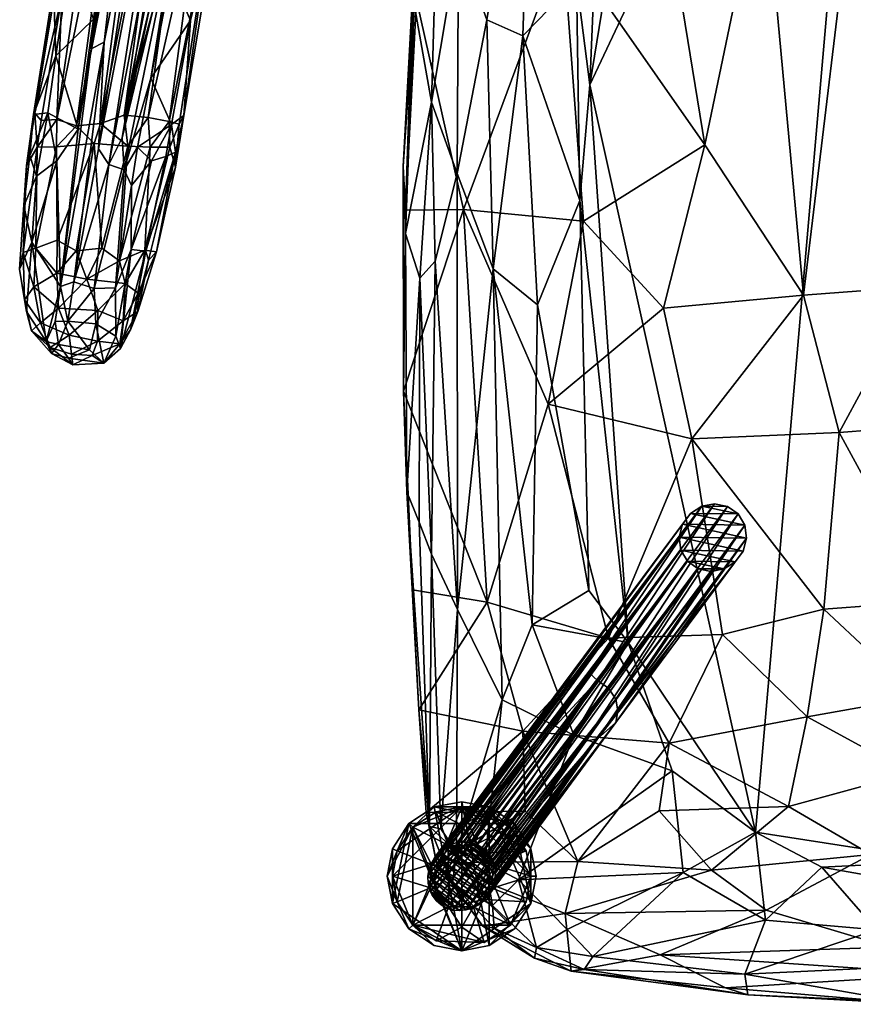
# Model space of a CAD drawing. Header units: inches. Extents: x -10.8 to 10.9, y -13 to 11.9.
# Tile 1 of 7: x -10.8 to -1.4, y -13 to -1.8. Entities that reach past the tile are written whole.
import ezdxf

# ---------------------------------------------------------------- set-up
doc = ezdxf.new("R2010")
doc.units = ezdxf.units.IN
doc.layers.get('0').update_dxf_attribs({"true_color": 0xc2ced6})

msp = doc.modelspace()

# ---------------------------------------------------------------- meshes
mesh = msp.add_polyface()
corners = [(-3.426, 3.209, 12.115), (-4.359, -2.518, 12.459), (-4.184, 1.662, 12.217), (-1.147, 4.291, 12.049), (-2.476, -11.009, 12.97), (-1.632, 2.834, 14.783), (-0.374, 2.581, 14.8), (-0.265, 3.037, 14.954), (-1.761, 2.251, 14.677), (-0.062, 2.182, 14.762), (-3.351, 2.176, 14.491), (-2.965, 2.663, 14.557), (-4.358, 2.785, 14.277), (-1.013, 1.717, 14.789), (-2.193, 1.706, 14.708), (0.561, 1.767, 14.796), (-1.32, 0.155, 15.046), (-2.385, 0.001, 14.988), (-1.93, -4.906, 15.793), (-3.05, -3.198, 15.419), (-4.664, -0.887, 14.797), (-3.552, -0.126, 14.86), (-4.999, 0.458, 14.496), (-0.472, 0.732, 14.984), (0.357, -4.672, 15.83), (-4.193, 3.061, 12.333), (-4.729, 2.675, 12.528), (-5.121, -1.959, 12.734), (-4.509, -1.333, 12.424), (-4.471, -3.831, 12.569), (-5.01, 1.356, 12.576), (1.031, 2.675, 14.79), (-4.626, 2.304, 14.233), (0.392, -0.003, 15.104), (-4.953, -5.017, 12.893), (-0.629, -4.809, 15.842), (-4.429, -4.065, 15.349)]
mesh.append_faces([[corners[k] for k in face] for face in [(0, 1, 2), (1, 0, 3), (4, 1, 3), (5, 6, 7), (8, 6, 5), (9, 6, 8), (10, 11, 12), (9, 8, 13), (13, 8, 14), (8, 10, 14), (13, 15, 9), (16, 17, 18), (18, 17, 19), (20, 21, 22), (14, 17, 16), (17, 14, 21), (23, 16, 24), (23, 15, 13), (25, 2, 26), (0, 2, 25), (27, 28, 29), (2, 28, 30), (28, 2, 1), (29, 28, 1), (31, 7, 6), (11, 8, 5), (21, 20, 19), (8, 11, 10), (10, 12, 32), (23, 13, 16), (22, 21, 10), (23, 24, 33), (26, 2, 30), (29, 34, 27), (21, 19, 17), (16, 35, 24), (20, 36, 19), (16, 18, 35), (14, 16, 13), (14, 10, 21), (22, 10, 32)]], dxfattribs={"vtx0": -1, "vtx1": -1, "vtx2": -1})
mesh = msp.add_polyface()
corners = [(-2.476, -11.009, 12.97), (-3.923, -8.854, 12.842), (-4.359, -2.518, 12.459), (1.474, -11.188, 12.981), (-0.355, -11.339, 12.99), (-1.147, 4.291, 12.049), (-3.422, -10.313, 12.942), (0.928, -8.674, 16.271), (-0.481, -8.386, 16.251), (-0.631, -9.477, 16.304), (-0.355, -6.376, 16.046), (0.547, -6.326, 16.036), (-3.457, -10, 16.002), (-5.118, -9.864, 15.666), (-4.493, -11.342, 15.543), (-2.099, -10.718, 16.058), (-1.887, -9.698, 16.22), (-0.715, -10.339, 16.217), (-4.147, -8.805, 15.908), (-2.849, -8.763, 16.107), (-3.2, -6.542, 15.863), (-4.832, -6.147, 15.553), (-1.698, -8.476, 16.204), (-1.525, -6.467, 16.013), (-0.629, -4.809, 15.842), (-1.93, -4.906, 15.793), (-3.523, -5.056, 15.634), (-3.05, -3.198, 15.419), (-4.371, -8.265, 12.948), (-5.013, -8.654, 13.281), (-4.471, -3.831, 12.569), (-4.953, -5.017, 12.893), (-4.54, -9.906, 13.257), (0.357, -4.672, 15.83), (-4.429, -4.065, 15.349), (0.935, -10.165, 16.244), (0.406, -10.809, 16.133)]
mesh.append_faces([[corners[k] for k in face] for face in [(0, 1, 2), (3, 4, 5), (1, 0, 6), (0, 5, 4), (7, 8, 9), (10, 8, 11), (12, 13, 14), (15, 16, 12), (17, 9, 16), (13, 12, 18), (19, 12, 16), (18, 19, 20), (18, 20, 21), (22, 23, 20), (8, 10, 23), (24, 25, 23), (25, 26, 20), (21, 20, 26), (26, 25, 27), (28, 1, 29), (30, 1, 28), (28, 31, 30), (32, 1, 6), (30, 2, 1), (10, 11, 33), (12, 19, 18), (9, 8, 22), (26, 34, 21), (35, 17, 36), (8, 7, 11), (19, 16, 22), (26, 27, 34), (35, 9, 17), (22, 20, 19), (8, 23, 22), (24, 23, 10), (25, 20, 23), (10, 33, 24), (15, 17, 16), (9, 22, 16), (32, 29, 1)]], dxfattribs={"vtx0": -1, "vtx1": -1, "vtx2": -1})
mesh = msp.add_polyface()
corners = [(-4.626, 2.304, 14.233), (-4.358, 2.785, 14.277), (-5.689, 2.748, 13.895), (-5.943, 1.423, 14.092), (-4.999, 0.458, 14.496), (-6.454, -4.206, 14.505), (-6.355, -1.6, 14.199), (-6.157, -2.714, 13.735), (-6.04, 1.17, 13.926), (-6.098, -0.624, 13.707), (-4.664, -0.887, 14.797), (-6.327, -1.547, 14.523), (-5.795, -3.933, 15.048), (-6.367, -1.358, 14.368), (-6.48, -3.447, 14.632), (-6.453, -3.942, 14.878), (-5.707, 2.924, 13.671), (-5.499, 2.555, 13.198), (-5.275, 3.189, 13.133), (-5.071, 2.725, 12.763), (-4.729, 2.675, 12.528), (-5.37, 1.569, 12.864), (-5.667, 1.577, 13.244), (-5.121, -1.959, 12.734), (-5.528, -1.779, 12.981), (-5.01, 1.356, 12.576), (-5.85, -0.88, 13.286), (-5.866, -3.524, 13.381), (-5.457, -4.609, 13.143), (-6.117, -4.523, 13.778), (-4.509, -1.333, 12.424), (-4.429, -4.065, 15.349)]
mesh.append_faces([[corners[k] for k in face] for face in [(0, 1, 2), (3, 4, 0), (5, 6, 7), (8, 9, 6), (10, 11, 12), (11, 4, 3), (13, 14, 15), (11, 13, 15), (6, 5, 14), (6, 14, 13), (6, 13, 8), (3, 8, 13), (16, 8, 2), (3, 2, 8), (17, 18, 19), (19, 20, 21), (21, 22, 17), (23, 24, 25), (21, 25, 26), (26, 27, 7), (9, 7, 6), (24, 28, 27), (29, 7, 27), (30, 23, 25), (8, 16, 22), (16, 17, 22), (12, 11, 15), (13, 11, 3), (19, 21, 17), (26, 24, 27), (26, 7, 9), (23, 28, 24), (9, 22, 26), (8, 22, 9), (26, 22, 21), (3, 0, 2), (10, 4, 11), (25, 24, 26), (10, 12, 31), (20, 25, 21)]], dxfattribs={"vtx0": -1, "vtx1": -1, "vtx2": -1})
mesh = msp.add_polyface()
corners = [(-8.508, 0.264, 21.799), (-8.377, 0.594, 23.262), (-8.547, -0.331, 23.286), (-8.841, 0.08, 20.351), (-8.674, 0.75, 20.246), (-8.663, -0.506, 21.855), (-9.676, 0.343, 20.315), (-9.627, 0.115, 20.228), (-10.023, -2.109, 20.667), (-9.142, 0.918, 19.883), (-9.941, -3.246, 20.661), (-9.335, 0.694, 19.977), (-9.032, 0.739, 19.929), (-9.823, -3.422, 20.685), (-8.868, 0.689, 20.015), (-9.672, -3.119, 20.662), (-9.022, -0.42, 20.311), (-9.121, -1.272, 20.571), (-10.202, -0.024, 22.768), (-10.256, -0.307, 23.191), (-10.135, 0.351, 23.093), (-10.256, -1.044, 21.889), (-10.453, -1.406, 23.25), (-10.165, -0.473, 21.835), (-10.104, 0.527, 22.911), (-10.06, 0.145, 21.76), (-9.776, 0.255, 20.605), (-9.91, -0.305, 20.857), (-9.851, -0.753, 20.504), (-9.999, -1.772, 20.669), (-9.877, 1.189, 23.393), (-10.277, -0.51, 23.338), (-10.357, -1.514, 23.599), (-9.03, 1.601, 23.767), (-9.341, 1.346, 23.749), (-9.917, -2.957, 24.03), (-8.249, 1.439, 23.343), (-8.64, -0.453, 23.476), (-8.578, 1.691, 23.665), (-8.71, 1.987, 23.711), (-9.648, -2.863, 24.004), (-9.877, -2.031, 20.505), (-10.004, -0.129, 23.634), (-10.416, -2.91, 23.853), (-9.739, 0.408, 23.721), (-8.973, -2.867, 23.377), (-9.085, -0.792, 23.822), (-8.791, -0.299, 23.673), (-8.896, -1.788, 21.976), (-9.578, 0.896, 20.282), (-10.19, -2.983, 23.977)]
mesh.append_faces([[corners[k] for k in face] for face in [(0, 1, 2), (0, 3, 4), (3, 0, 5), (6, 7, 8), (9, 10, 11), (12, 13, 9), (14, 15, 12), (16, 3, 17), (18, 19, 20), (21, 22, 19), (23, 19, 18), (20, 24, 25), (25, 26, 27), (23, 27, 28), (27, 26, 28), (25, 27, 23), (23, 18, 25), (28, 29, 21), (6, 28, 26), (30, 31, 32), (33, 34, 35), (2, 36, 37), (38, 39, 40), (22, 31, 19), (31, 20, 19), (6, 8, 28), (11, 41, 7), (16, 15, 14), (4, 16, 14), (25, 18, 20), (42, 43, 44), (2, 37, 45), (38, 46, 47), (46, 38, 40), (47, 37, 36), (33, 40, 39), (48, 17, 5), (49, 6, 26), (50, 34, 44), (42, 30, 32), (3, 16, 4), (5, 2, 48), (0, 2, 5), (3, 5, 17), (21, 19, 23), (28, 21, 23)]], dxfattribs={"vtx0": -1, "vtx1": -1, "vtx2": -1})
mesh = msp.add_polyface()
corners = [(-8.973, -2.867, 23.377), (-9.11, -2.967, 22.085), (-8.896, -1.788, 21.976), (-9.066, -3.281, 22.73), (-9.345, -2.441, 20.761), (-9.497, -3.225, 20.877), (-9.877, -2.031, 20.505), (-9.335, 0.694, 19.977), (-9.941, -3.246, 20.661), (-10.023, -2.109, 20.667), (-9.999, -1.772, 20.669), (-9.851, -0.753, 20.504), (-10.171, -3.021, 20.876), (-9.022, -0.42, 20.311), (-9.65, -3.484, 20.769), (-9.121, -1.272, 20.571), (-10.426, -2.187, 22.003), (-10.515, -2.837, 22.073), (-10.681, -2.855, 23.339), (-10.256, -1.044, 21.889), (-10.639, -3.225, 23.685), (-10.593, -2.922, 23.661), (-10.665, -2.838, 23.483), (-9.608, -3.215, 24.005), (-9.648, -2.863, 24.004), (-9.917, -2.957, 24.03), (-10.357, -1.514, 23.599), (-10.416, -2.91, 23.853), (-8.791, -0.299, 23.673), (-9.085, -0.792, 23.822), (-9.377, -2.89, 23.919), (-8.64, -0.453, 23.476), (-9.139, -2.933, 23.73), (-9.026, -2.966, 23.534), (-10.004, -0.129, 23.634), (-9.03, 1.601, 23.767), (-9.341, 1.346, 23.749), (-10.19, -2.983, 23.977), (-10.453, -1.406, 23.25), (-9.992, -3.185, 24.048), (-9.354, -3.226, 23.893), (-9.129, -3.225, 23.676), (-10.374, -4.81, 21.072), (-9.627, 0.115, 20.228), (-9.672, -3.119, 20.662), (-10.277, -0.51, 23.338), (-10.722, -3.319, 22.925), (-9.739, 0.408, 23.721), (-10.42, -3.221, 23.905), (-8.547, -0.331, 23.286), (-9.142, 0.918, 19.883), (-9.823, -3.422, 20.685), (-9.032, 0.739, 19.929), (-10.761, -3.435, 23.428)]
mesh.append_faces([[corners[k] for k in face] for face in [(0, 1, 2), (0, 3, 1), (4, 1, 5), (2, 1, 4), (6, 7, 8), (9, 10, 11), (10, 9, 12), (13, 4, 14), (13, 15, 4), (16, 17, 18), (16, 19, 10), (20, 21, 22), (23, 24, 25), (26, 21, 27), (26, 22, 21), (28, 29, 30), (31, 28, 32), (0, 31, 33), (34, 26, 27), (35, 25, 24), (36, 37, 25), (30, 29, 24), (22, 38, 18), (37, 39, 25), (40, 32, 30), (41, 33, 32), (6, 42, 9), (6, 9, 43), (13, 14, 44), (28, 30, 32), (31, 32, 33), (45, 22, 26), (46, 18, 17), (37, 47, 27), (37, 27, 48), (23, 30, 24), (0, 2, 49), (2, 4, 15), (8, 50, 51), (44, 51, 52), (16, 12, 17), (22, 45, 38), (22, 18, 53), (16, 38, 19), (16, 18, 38), (16, 10, 12), (20, 27, 21)]], dxfattribs={"vtx0": -1, "vtx1": -1, "vtx2": -1})
mesh = msp.add_polyface()
corners = [(-6.181, -10.945, 14.71), (-6.437, -7.142, 14.898), (-6.296, -7.489, 14.449), (-6.157, -7.85, 14.187), (-6.454, -4.206, 14.505), (-6.157, -2.714, 13.735), (-6.291, -4.715, 14.107), (-6.052, -10.971, 14.413), (-5.118, -9.864, 15.666), (-4.147, -8.805, 15.908), (-5.524, -8.397, 15.581), (-6.301, -9.618, 15.355), (-6.218, -10.785, 15.26), (-6.372, -8.257, 15.335), (-6.476, -5.999, 15.158), (-5.795, -3.933, 15.048), (-6.453, -3.942, 14.878), (-6.48, -3.447, 14.632), (-5.121, -1.959, 12.734), (-4.953, -5.017, 12.893), (-5.457, -4.609, 13.143), (-5.013, -8.654, 13.281), (-5.862, -8.478, 13.85), (-5.866, -3.524, 13.381), (-6.117, -4.523, 13.778), (-5.873, -11.235, 14.22), (-5.356, -9.506, 13.573), (-4.54, -9.906, 13.257), (-5.55, -11.346, 14.013), (-4.371, -8.265, 12.948), (-4.832, -6.147, 15.553), (-5.092, -10.77, 15.552), (-4.429, -4.065, 15.349)]
mesh.append_faces([[corners[k] for k in face] for face in [(0, 1, 2), (0, 2, 3), (4, 5, 6), (2, 6, 3), (1, 6, 2), (0, 3, 7), (1, 4, 6), (8, 9, 10), (8, 11, 12), (13, 11, 10), (14, 10, 15), (14, 15, 16), (0, 12, 11), (11, 13, 1), (14, 1, 13), (0, 11, 1), (1, 14, 4), (4, 14, 17), (17, 14, 16), (18, 19, 20), (21, 20, 19), (22, 23, 20), (22, 24, 23), (3, 6, 24), (25, 22, 26), (7, 3, 22), (26, 27, 28), (6, 5, 24), (22, 20, 26), (3, 24, 22), (7, 22, 25), (29, 21, 19), (30, 15, 10), (21, 26, 20), (27, 26, 21), (8, 10, 11), (9, 30, 10), (8, 12, 31), (10, 14, 13), (15, 30, 32)]], dxfattribs={"vtx0": -1, "vtx1": -1, "vtx2": -1})
mesh = msp.add_polyface()
corners = [(-9.066, -3.281, 22.73), (-8.973, -2.867, 23.377), (-9.068, -3.452, 23.447), (-9.176, -3.333, 22.12), (-9.11, -2.967, 22.085), (-9.338, -3.382, 21.519), (-9.568, -3.661, 20.943), (-9.497, -3.225, 20.877), (-10.023, -2.109, 20.667), (-10.374, -4.81, 21.072), (-10.171, -3.021, 20.876), (-10.645, -3.557, 22.31), (-10.699, -4.304, 22.461), (-10.788, -3.891, 23.09), (-10.761, -3.435, 23.428), (-10.722, -3.319, 22.925), (-10.837, -4.612, 23.404), (-10.515, -2.837, 22.073), (-10.416, -3.381, 21.527), (-9.748, -4.826, 21.083), (-9.65, -3.484, 20.769), (-10.412, -4.284, 24.025), (-10.42, -3.221, 23.905), (-10.655, -4.372, 23.86), (-9.354, -3.226, 23.893), (-9.608, -3.215, 24.005), (-9.703, -4.518, 24.03), (-9.992, -3.185, 24.048), (-9.905, -4.372, 24.099), (-10.196, -4.404, 24.106), (-10.798, -4.423, 23.625), (-10.639, -3.225, 23.685), (-10.19, -2.983, 23.977), (-9.405, -4.408, 22.282), (-9.57, -4.387, 21.519), (-9.129, -3.225, 23.676), (-9.139, -2.933, 23.73), (-9.026, -2.966, 23.534), (-9.345, -2.441, 20.761), (-9.991, -4.831, 20.952), (-9.823, -3.422, 20.685), (-10.221, -4.755, 20.951), (-9.877, -2.031, 20.505), (-9.941, -3.246, 20.661), (-9.413, -4.398, 23.811), (-10.416, -2.91, 23.853), (-9.672, -3.119, 20.662), (-10.681, -2.855, 23.339), (-10.665, -2.838, 23.483), (-9.377, -2.89, 23.919), (-9.917, -2.957, 24.03), (-9.282, -4.415, 23.483)]
mesh.append_faces([[corners[k] for k in face] for face in [(0, 1, 2), (3, 4, 0), (5, 4, 3), (5, 6, 7), (4, 5, 7), (8, 9, 10), (11, 12, 13), (13, 14, 15), (13, 16, 14), (11, 15, 17), (17, 10, 18), (18, 10, 9), (6, 19, 20), (21, 22, 23), (24, 25, 26), (25, 27, 28), (29, 27, 21), (14, 30, 31), (22, 27, 32), (3, 0, 33), (34, 5, 3), (5, 34, 6), (24, 35, 36), (2, 1, 37), (20, 7, 6), (7, 20, 38), (39, 40, 20), (41, 42, 43), (9, 42, 41), (27, 29, 28), (31, 23, 22), (35, 44, 2), (24, 44, 35), (31, 22, 45), (40, 46, 20), (2, 37, 35), (18, 11, 17), (15, 14, 47), (27, 22, 21), (31, 48, 14), (24, 49, 25), (11, 13, 15), (12, 11, 18), (25, 50, 27), (51, 0, 2), (41, 43, 40)]], dxfattribs={"vtx0": -1, "vtx1": -1, "vtx2": -1})
mesh = msp.add_polyface()
corners = [(-10.699, -4.304, 22.461), (-10.76, -5.094, 22.981), (-10.837, -4.612, 23.404), (-10.374, -4.81, 21.072), (-10.416, -3.381, 21.527), (-9.748, -4.826, 21.083), (-9.57, -4.387, 21.519), (-9.743, -5.373, 21.469), (-9.405, -4.408, 22.282), (-9.373, -4.511, 22.607), (-9.577, -5.303, 22.834), (-9.282, -4.415, 23.483), (-9.494, -5.092, 23.263), (-9.991, -4.831, 20.952), (-9.65, -3.484, 20.769), (-9.972, -5.234, 21.185), (-10.675, -4.813, 23.763), (-10.783, -4.961, 23.429), (-10.599, -5.221, 23.519), (-9.489, -4.885, 23.628), (-9.948, -5.083, 23.871), (-9.661, -5.2, 23.563), (-9.639, -4.774, 23.889), (-10.798, -4.423, 23.625), (-10.397, -5.056, 23.851), (-10.415, -4.657, 24.011), (-10.075, -4.725, 24.064), (-9.413, -4.398, 23.811), (-10.655, -4.372, 23.86), (-9.905, -4.372, 24.099), (-10.196, -4.404, 24.106), (-9.703, -4.518, 24.03), (-9.068, -3.452, 23.447), (-9.608, -3.215, 24.005), (-10.761, -3.435, 23.428), (-9.066, -3.281, 22.73), (-9.568, -3.661, 20.943), (-10.534, -5.433, 21.901), (-10.221, -4.755, 20.951), (-9.823, -3.422, 20.685), (-10.289, -5.204, 21.168), (-10.412, -4.284, 24.025), (-9.354, -3.226, 23.893), (-10.639, -3.225, 23.685), (-9.693, -5.515, 21.891), (-10.788, -3.891, 23.09), (-9.176, -3.333, 22.12)]
mesh.append_faces([[corners[k] for k in face] for face in [(0, 1, 2), (3, 0, 4), (5, 6, 7), (8, 9, 10), (11, 12, 9), (5, 13, 14), (5, 15, 13), (16, 17, 18), (12, 11, 19), (20, 21, 22), (2, 17, 23), (16, 24, 25), (24, 26, 25), (26, 20, 22), (27, 22, 19), (27, 19, 11), (25, 28, 16), (23, 16, 28), (29, 30, 26), (29, 26, 31), (32, 27, 11), (33, 29, 31), (23, 34, 2), (11, 9, 35), (36, 6, 5), (0, 3, 37), (9, 12, 10), (13, 38, 39), (40, 38, 13), (22, 21, 19), (23, 17, 16), (41, 28, 25), (42, 31, 27), (43, 23, 28), (40, 3, 38), (31, 22, 27), (41, 25, 30), (6, 8, 44), (20, 26, 24), (17, 2, 1), (37, 1, 0), (30, 25, 26), (0, 2, 45), (26, 22, 31), (35, 9, 8), (6, 46, 8)]], dxfattribs={"vtx0": -1, "vtx1": -1, "vtx2": -1})
mesh = msp.add_polyface()
corners = [(-9.57, -4.387, 21.519), (-9.693, -5.515, 21.891), (-9.743, -5.373, 21.469), (-10.289, -5.204, 21.168), (-10.432, -5.208, 21.316), (-10.374, -4.81, 21.072), (-10.043, -5.529, 21.447), (-9.972, -5.234, 21.185), (-10.397, -5.467, 21.521), (-10.474, -5.57, 22.006), (-10.534, -5.433, 21.901), (-10.233, -5.701, 22.013), (-10.282, -5.625, 21.712), (-9.879, -5.681, 21.902), (-10.012, -5.594, 23.049), (-10.249, -5.58, 23.15), (-9.697, -5.462, 23.068), (-10.491, -5.504, 23.12), (-10.701, -5.313, 23.074), (-9.951, -5.431, 23.454), (-10.275, -5.363, 23.597), (-9.661, -5.2, 23.563), (-9.577, -5.303, 22.834), (-9.494, -5.092, 23.263), (-10.599, -5.221, 23.519), (-9.948, -5.083, 23.871), (-10.783, -4.961, 23.429), (-10.397, -5.056, 23.851), (-9.489, -4.885, 23.628), (-9.405, -4.408, 22.282), (-10.76, -5.094, 22.981), (-9.748, -4.826, 21.083), (-10.675, -4.813, 23.763), (-9.991, -4.831, 20.952)]
mesh.append_faces([[corners[k] for k in face] for face in [(0, 1, 2), (3, 4, 5), (6, 3, 7), (8, 4, 3), (8, 3, 6), (9, 10, 8), (11, 9, 12), (12, 13, 11), (13, 14, 11), (11, 14, 15), (13, 16, 14), (17, 18, 9), (15, 17, 11), (19, 20, 15), (19, 16, 21), (16, 22, 23), (20, 24, 17), (19, 25, 20), (21, 16, 23), (26, 18, 24), (27, 20, 25), (21, 23, 28), (29, 22, 1), (10, 4, 8), (9, 8, 12), (1, 13, 2), (16, 13, 1), (17, 9, 11), (18, 10, 9), (30, 10, 18), (22, 16, 1), (19, 15, 14), (7, 31, 2), (6, 12, 8), (17, 15, 20), (30, 18, 26), (32, 24, 27), (7, 3, 33), (6, 7, 13), (14, 16, 19), (2, 13, 7), (18, 17, 24), (12, 6, 13), (24, 20, 27), (21, 25, 19), (5, 4, 10)]], dxfattribs={"vtx0": -1, "vtx1": -1, "vtx2": -1})
mesh = msp.add_polyface()
corners = [(-6.198, -11.51, 0.559), (-6.195, -11.593, 0.559), (-6.187, -11.442, 0.559), (-6.185, -11.639, 0.559), (-6.174, -11.398, 0.559), (-6.169, -11.685, 0.559), (-6.159, -11.361, 0.559), (-6.149, -11.725, 0.559), (-6.119, -11.294, 0.559), (-6.106, -11.785, 0.559), (-6.069, -11.235, 0.559), (-6.049, -11.836, 0.559), (-6.008, -11.186, 0.559), (-5.986, -11.872, 0.559), (-5.94, -11.149, 0.559), (-5.916, -11.895, 0.559), (-5.866, -11.126, 0.559), (-5.84, -11.902, 0.559), (-5.788, -11.118, 0.559), (-5.763, -11.894, 0.559), (-5.713, -11.126, 0.559), (-5.689, -11.871, 0.559), (-5.643, -11.148, 0.559), (-5.62, -11.834, 0.559), (-5.56, -11.786, 0.559), (-5.55, -11.208, 0.559), (-5.521, -11.743, 0.559), (-5.511, -11.249, 0.559), (-5.48, -11.681, 0.559), (-5.48, -11.296, 0.559), (-5.46, -11.335, 0.559), (-5.454, -11.621, 0.559), (-5.444, -11.382, 0.559), (-5.438, -11.564, 0.559), (-5.434, -11.427, 0.559), (-5.43, -11.472, 0.559), (-5.126, -10.939, 3.63), (-5.076, -10.158, 3.619), (-4.411, -9.975, 6.702), (-4.364, -9.198, 6.678), (-4.27, -9.95, 6.694), (-4.27, -9.286, 6.485), (-4.146, -9.374, 6.484), (-4.064, -9.763, 6.587), (-4.064, -9.5, 6.505), (-4.039, -9.633, 6.541), (-3.343, -7.656, 12.82), (-3.324, -7.804, 12.829), (-3.304, -7.51, 12.811), (-3.248, -7.932, 12.837), (-3.214, -7.388, 12.804), (-3.127, -8.017, 12.842), (-3.087, -7.307, 12.799), (-2.981, -8.047, 12.844), (-2.94, -7.278, 12.797), (-2.833, -8.018, 12.842), (-2.793, -7.308, 12.799), (-2.706, -7.937, 12.837), (-2.672, -7.393, 12.804), (-2.616, -7.815, 12.83), (-2.596, -7.521, 12.812), (-2.577, -7.668, 12.821)]
mesh.append_faces([[corners[k] for k in face] for face in [(6, 23, 4), (8, 26, 6), (14, 33, 12), (1, 17, 3), (5, 15, 7), (13, 7, 15), (15, 5, 17), (20, 30, 18), (29, 20, 27), (35, 16, 34), (32, 18, 30), (28, 10, 31), (24, 6, 26), (19, 0, 21), (33, 14, 35), (31, 12, 33), (18, 34, 16), (50, 58, 52), (48, 60, 50), (58, 50, 60), (49, 57, 47), (57, 49, 55), (47, 59, 46), (18, 37, 20), (33, 43, 31), (0, 46, 2), (5, 47, 3), (3, 47, 1)]], dxfattribs={"vtx0": -1, "vtx1": -1})
mesh.append_faces([[corners[k] for k in face] for face in [(45, 44, 60), (43, 45, 61), (57, 40, 43), (38, 40, 53), (40, 38, 36), (24, 43, 40), (45, 34, 44), (44, 42, 58), (43, 33, 45), (36, 19, 40), (56, 42, 41), (20, 37, 41), (41, 37, 39), (39, 54, 41), (25, 41, 42), (42, 44, 29), (52, 39, 16), (39, 37, 16), (15, 38, 51), (15, 36, 38)]], dxfattribs={"vtx0": -1, "vtx1": -1, "vtx2": -1})
mesh.append_faces([[corners[k] for k in face] for face in [(21, 0, 2), (8, 28, 26), (19, 1, 0), (1, 19, 17), (17, 5, 3), (35, 14, 16), (27, 20, 22), (48, 61, 60), (46, 59, 61), (61, 48, 46), (55, 49, 51), (47, 57, 59), (40, 57, 55), (44, 32, 30), (42, 56, 58), (41, 22, 20), (41, 25, 22), (42, 27, 25), (44, 30, 29), (40, 19, 21), (43, 26, 28), (45, 35, 34), (44, 34, 32), (45, 33, 35), (52, 14, 12), (12, 50, 52), (52, 16, 14), (37, 18, 16), (50, 12, 10), (50, 10, 8), (8, 48, 50), (46, 0, 1), (1, 47, 46), (47, 5, 7), (7, 49, 47), (48, 4, 2), (2, 46, 48), (48, 6, 4), (51, 13, 15)]], dxfattribs={"vtx0": -1, "vtx2": -1})
mesh.append_faces([[corners[k] for k in face] for face in [(53, 55, 51)]], dxfattribs={"vtx1": -1})
mesh.append_faces([[corners[k] for k in face] for face in [(2, 4, 23), (8, 10, 28), (10, 12, 31), (9, 7, 13), (29, 30, 20), (32, 34, 18), (23, 21, 2), (24, 23, 6), (58, 56, 52), (60, 61, 45), (61, 59, 43), (59, 57, 43), (58, 60, 44), (55, 53, 40), (54, 56, 41), (29, 27, 42), (28, 31, 43), (21, 23, 40), (24, 26, 43), (23, 24, 40), (17, 19, 36), (52, 54, 39), (53, 51, 38), (51, 49, 11), (8, 6, 48), (15, 17, 36), (7, 9, 49), (11, 13, 51), (9, 11, 49)]], dxfattribs={"vtx1": -1, "vtx2": -1})
mesh.append_faces([[corners[k] for k in face] for face in [(13, 11, 9), (22, 25, 27), (56, 54, 52)]], dxfattribs={"vtx2": -1})
mesh = msp.add_polyface()
corners = [(-5.873, -11.235, 14.22), (-6.181, -10.945, 14.71), (-6.052, -10.971, 14.413), (-5.918, -11.597, 14.589), (-5.445, -12.101, 14.457), (-5.573, -12.078, 14.96), (-4.493, -11.342, 15.543), (-4.637, -11.935, 15.252), (-2.974, -11.441, 15.75), (-6.101, -11.359, 15.165), (-5.092, -10.77, 15.552), (-3.569, -10.768, 15.855), (-4.571, -12.588, 14.818), (-2.815, -12.779, 14.836), (-3.558, -12.405, 15.1), (-6.218, -10.785, 15.26), (-4.988, -12.442, 14.65), (-4.422, -12.569, 14.368), (-2.561, -12.86, 14.606), (-4.964, -12.321, 14.241), (-5.466, -11.845, 14.185), (-5.169, -11.553, 13.894), (-4.616, -12.117, 13.958), (-3.297, -11.467, 13.329), (-4.325, -12.423, 14.11), (-3.422, -10.313, 12.942), (-5.55, -11.346, 14.013), (-5.356, -9.506, 13.573), (-2.598, -12.622, 14.108), (-2.353, -11.895, 15.6), (-4.54, -9.906, 13.257), (-3.457, -10, 16.002), (-5.118, -9.864, 15.666)]
mesh.append_faces([[corners[k] for k in face] for face in [(0, 1, 2), (3, 4, 5), (6, 7, 8), (9, 7, 6), (10, 9, 6), (6, 8, 11), (12, 13, 14), (15, 9, 10), (5, 7, 9), (1, 9, 15), (16, 17, 12), (18, 12, 17), (1, 3, 9), (3, 5, 9), (19, 4, 20), (3, 0, 20), (19, 20, 21), (22, 23, 24), (4, 19, 16), (25, 23, 21), (26, 0, 27), (21, 23, 22), (16, 12, 5), (1, 0, 3), (16, 5, 4), (12, 14, 7), (12, 7, 5), (28, 17, 24), (24, 19, 22), (14, 29, 7), (17, 16, 19), (17, 19, 24), (3, 20, 4), (0, 26, 20), (20, 26, 21), (25, 21, 30), (6, 11, 31), (32, 10, 6), (19, 21, 22), (30, 21, 26)]], dxfattribs={"vtx0": -1, "vtx1": -1, "vtx2": -1})
mesh = msp.add_polyface()
corners = [(0.487, -12.014, 15.644), (-0.484, -11.686, 15.829), (-0.95, -12.318, 15.436), (0.737, -11.438, 15.931), (-2.815, -12.779, 14.836), (-0.3, -12.624, 15.199), (-3.558, -12.405, 15.1), (-1.166, -11.265, 15.983), (-2.099, -10.718, 16.058), (-2.974, -11.441, 15.75), (-3.569, -10.768, 15.855), (-3.457, -10, 16.002), (0.406, -10.809, 16.133), (-0.715, -10.339, 16.217), (-0.613, -12.966, 14.743), (-2.561, -12.86, 14.606), (-0.806, -12.939, 14.473), (-4.571, -12.588, 14.818), (-0.289, -12.514, 13.888), (0.626, -12.957, 14.53), (-1.1, -12.121, 13.5), (0.658, -11.977, 13.35), (-2.598, -12.622, 14.108), (-4.422, -12.569, 14.368), (-3.297, -11.467, 13.329), (-3.422, -10.313, 12.942), (-2.476, -11.009, 12.97), (-1.722, -11.408, 13.044), (-2.364, -12.009, 13.482), (-0.418, -11.637, 13.102), (-0.355, -11.339, 12.99), (0.53, -12.803, 14.977), (-4.325, -12.423, 14.11), (-2.353, -11.895, 15.6), (-4.637, -11.935, 15.252)]
mesh.append_faces([[corners[k] for k in face] for face in [(0, 1, 2), (1, 0, 3), (4, 5, 6), (7, 8, 9), (10, 8, 11), (7, 1, 12), (13, 7, 12), (5, 4, 14), (15, 16, 14), (17, 15, 4), (14, 4, 15), (16, 18, 19), (18, 20, 21), (22, 16, 15), (15, 23, 22), (24, 25, 26), (26, 27, 28), (29, 20, 27), (27, 30, 29), (14, 31, 5), (19, 14, 16), (32, 28, 22), (27, 26, 30), (1, 7, 2), (9, 33, 7), (22, 20, 18), (22, 28, 20), (29, 30, 21), (18, 16, 22), (9, 34, 33), (9, 8, 10), (8, 7, 13), (2, 6, 5), (33, 6, 2), (20, 29, 21), (1, 3, 12), (24, 28, 32), (20, 28, 27), (0, 2, 5), (7, 33, 2), (26, 28, 24)]], dxfattribs={"vtx0": -1, "vtx1": -1, "vtx2": -1})
mesh = msp.add_polyface()
corners = [(-6.661, -11.51), (-6.661, -11.51, 0.106), (-6.601, -11.822), (-6.601, -11.822, 0.106), (-6.601, -11.199), (-6.601, -11.199, 0.106), (-6.547, -11.8, 0.106), (-6.547, -11.221, 0.106), (-6.413, -12.109), (-6.413, -12.109, 0.106), (-6.413, -10.912), (-6.413, -10.912, 0.106), (-6.371, -12.067, 0.106), (-6.371, -10.954, 0.106), (-6.126, -12.297), (-6.126, -12.297, 0.106), (-6.126, -10.723), (-6.126, -10.723, 0.106), (-5.814, -12.357), (-5.814, -12.357, 0.106), (-5.814, -10.664), (-5.814, -10.664, 0.106), (-5.503, -12.297), (-5.503, -12.297, 0.106), (-5.503, -10.723), (-5.503, -10.723, 0.106), (-5.216, -12.109), (-5.216, -12.109, 0.106), (-5.216, -10.912), (-5.216, -10.912, 0.106), (-5.027, -11.822), (-5.027, -11.822, 0.106), (-5.027, -11.199), (-5.027, -11.199, 0.106), (-5.027, -11.51, 0.106), (-4.968, -11.51), (-4.968, -11.51, 0.106)]
mesh.append_faces([[corners[k] for k in face] for face in [(8, 18, 14), (24, 16, 20), (31, 23, 27)]], dxfattribs={"vtx0": -1})
mesh.append_faces([[corners[k] for k in face] for face in [(10, 2, 4), (32, 30, 28), (21, 23, 25), (5, 7, 11), (1, 7, 5), (15, 12, 9), (3, 6, 1), (9, 6, 3), (16, 28, 10)]], dxfattribs={"vtx0": -1, "vtx1": -1})
mesh.append_faces([[corners[k] for k in face] for face in [(2, 10, 18), (28, 30, 18), (18, 10, 28), (25, 34, 33), (31, 34, 25), (23, 31, 25), (13, 19, 17), (13, 7, 1), (1, 6, 13), (13, 12, 19), (13, 6, 12), (6, 9, 12), (11, 7, 13)]], dxfattribs={"vtx0": -1, "vtx1": -1, "vtx2": -1})
mesh.append_faces([[corners[k] for k in face] for face in [(16, 24, 28), (18, 8, 2), (18, 30, 26), (12, 15, 19), (13, 17, 11)]], dxfattribs={"vtx0": -1, "vtx2": -1})
mesh.append_faces([[corners[k] for k in face] for face in [(35, 30, 32), (29, 25, 33)]], dxfattribs={"vtx1": -1})
mesh.append_faces([[corners[k] for k in face] for face in [(21, 17, 19), (19, 23, 21), (20, 16, 17), (17, 21, 20), (10, 4, 5), (5, 11, 10), (16, 10, 11), (11, 17, 16), (0, 2, 3), (3, 1, 0), (8, 14, 15), (15, 9, 8), (14, 18, 19), (19, 15, 14), (2, 8, 9), (9, 3, 2), (4, 0, 1), (1, 5, 4), (18, 22, 23), (23, 19, 18), (26, 30, 31), (31, 27, 26), (22, 26, 27), (27, 23, 22), (35, 32, 33), (33, 36, 35), (28, 24, 25), (25, 29, 28), (24, 20, 21), (21, 25, 24), (32, 28, 29), (29, 33, 32), (30, 35, 36), (36, 31, 30), (36, 33, 34), (31, 36, 34)]], dxfattribs={"vtx1": -1, "vtx2": -1})
mesh.append_faces([[corners[k] for k in face] for face in [(2, 0, 4), (26, 22, 18)]], dxfattribs={"vtx2": -1})
mesh = msp.add_polyface()
corners = [(-6.602, -11.51, 0.106), (-6.547, -11.8, 0.106), (-6.547, -11.221, 0.106), (-6.371, -12.067, 0.106), (-6.371, -10.954, 0.106), (-6.17, -11.644, 0.56), (-6.162, -11.373, 0.559), (-6.104, -12.243, 0.106), (-6.104, -10.778, 0.106), (-5.969, -11.157, 0.559), (-5.963, -11.86, 0.56), (-5.814, -12.091, 0.333), (-5.814, -10.93, 0.333), (-5.814, -10.723, 0.106), (-5.679, -11.86, 0.562), (-5.677, -11.163, 0.559), (-5.559, -12.265, 0.109), (-5.55, -11.775, 0.559), (-5.55, -11.246, 0.559), (-5.525, -10.778, 0.106), (-5.467, -11.648, 0.559), (-5.456, -11.378, 0.558), (-5.258, -12.067, 0.106), (-5.258, -10.954, 0.106), (-5.082, -11.8, 0.106), (-5.082, -11.221, 0.106), (-5.027, -11.51, 0.106)]
mesh.append_faces([[corners[k] for k in face] for face in [(22, 26, 24)]], dxfattribs={"vtx0": -1})
mesh.append_faces([[corners[k] for k in face] for face in [(25, 21, 26), (1, 5, 0), (16, 3, 22)]], dxfattribs={"vtx0": -1, "vtx1": -1})
mesh.append_faces([[corners[k] for k in face] for face in [(9, 21, 18), (18, 15, 9), (20, 21, 9), (9, 10, 17), (17, 20, 9), (6, 5, 9), (10, 9, 5), (13, 3, 0), (13, 26, 22), (22, 3, 13), (12, 9, 15), (18, 21, 25), (15, 18, 23), (15, 19, 12), (24, 20, 17), (22, 17, 14), (14, 11, 16), (11, 14, 10), (10, 7, 11), (9, 4, 6), (9, 12, 8), (17, 10, 14), (20, 26, 21), (5, 3, 10), (6, 0, 5)]], dxfattribs={"vtx0": -1, "vtx1": -1, "vtx2": -1})
mesh.append_faces([[corners[k] for k in face] for face in [(13, 2, 4), (13, 23, 25), (17, 22, 24), (14, 16, 22), (20, 24, 26), (5, 1, 3), (9, 8, 4), (6, 2, 0), (12, 13, 8)]], dxfattribs={"vtx0": -1, "vtx2": -1})
mesh.append_faces([[corners[k] for k in face] for face in [(0, 2, 13), (25, 26, 13), (25, 23, 18), (23, 19, 15), (19, 13, 12), (7, 16, 11), (3, 7, 10), (4, 2, 6)]], dxfattribs={"vtx1": -1, "vtx2": -1})
mesh.append_faces([[corners[k] for k in face] for face in [(4, 8, 13), (3, 1, 0), (16, 7, 3), (13, 19, 23)]], dxfattribs={"vtx2": -1})

doc.saveas('drawing.dxf')
